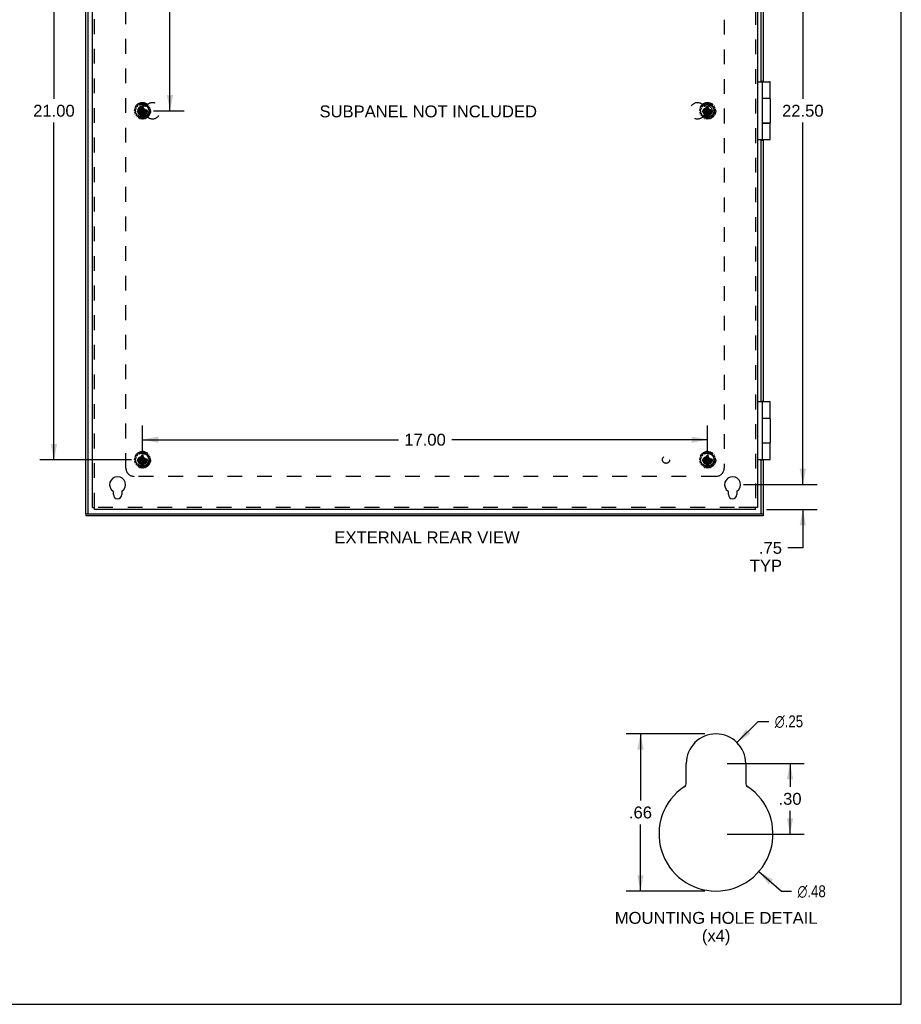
# Model space of a CAD drawing. Header units: inches. Extents: x 0 to 81, y 0 to 52.4.
# Tile 13 of 14: x 54.4 to 81, y 0 to 29.6. Entities that reach past the tile are written whole.
import ezdxf

# ---------------------------------------------------------------- set-up
doc = ezdxf.new("R2010")
doc.units = ezdxf.units.IN
doc.header["$LTSCALE"] = 4.452381
doc.header["$MEASUREMENT"] = 0
doc.linetypes.add('HIDDEN', pattern=[0.2, 0.1, -0.1])
doc.layers.get('0').update_dxf_attribs({"linetype": 'CONTINUOUS'})
for name, color, linetype in [('DEFAULT_2', 8, 'HIDDEN'), ('DIMENSIONS', 7, 'CONTINUOUS'), ('DOOR_ASSEMBLY', 7, 'CONTINUOUS'), ('SUBPANEL', 7, 'CONTINUOUS')]:
    doc.layers.add(name, color=color, linetype=linetype)
doc.styles.get("Standard").update_dxf_attribs({"font": 'arial.ttf'})
doc.styles.add('TEXTSTYLE_1', font='gdt', dxfattribs={"width": 0.8})
doc.dimstyles.new('DIMSTYLE_1', dxfattribs={"dimtxt": 0.357143, "dimasz": 0.47619, "dimexe": 0.09, "dimexo": 0.07, "dimgap": 0.0375, "dimtad": 0, "dimtih": 1, "dimtoh": 1, "dimzin": 4, "dimdsep": 46, "dimtxsty": 'Standard', "dimblk": '_FILLED', "dimblk1": '_FILLED', "dimblk2": '_FILLED', "dimcen": 0.09, "dimadec": 3, "dimazin": 1, "dimtfac": 1, "dimtdec": 3, "dimtofl": 0, "dimtmove": 0, "dimatfit": 3, "dimldrblk": '_FILLED', "dimfxl": 0, "dimtolj": 1, "dimtzin": 4, "dimarcsym": 0})
doc.dimstyles.new('DIMSTYLE_2', dxfattribs={"dimtxt": 0.357143, "dimasz": 0.47619, "dimexe": 0.09, "dimexo": 0.07, "dimgap": 0.09, "dimtad": 0, "dimtih": 1, "dimtoh": 1, "dimlfac": 0.21, "dimzin": 4, "dimdsep": 46, "dimtxsty": 'Standard', "dimblk": '_FILLED', "dimblk1": '_FILLED', "dimblk2": '_FILLED', "dimcen": 0.09, "dimadec": 3, "dimazin": 1, "dimtfac": 1, "dimtdec": 3, "dimtofl": 0, "dimtmove": 0, "dimatfit": 1, "dimldrblk": '_FILLED', "dimfxl": 0, "dimtolj": 1, "dimtzin": 4, "dimarcsym": 0})
doc.dimstyles.new('DIMSTYLE_3', dxfattribs={"dimtxt": 0.357143, "dimasz": 0.47619, "dimexe": 0.09, "dimexo": 0.07, "dimgap": 0.0375, "dimtad": 0, "dimtih": 1, "dimtoh": 1, "dimlfac": 0.21, "dimzin": 4, "dimdsep": 46, "dimtxsty": 'Standard', "dimblk": '_FILLED', "dimblk1": '_FILLED', "dimblk2": '_FILLED', "dimcen": 0.09, "dimadec": 3, "dimazin": 1, "dimtfac": 1, "dimtdec": 3, "dimtofl": 0, "dimtmove": 0, "dimatfit": 3, "dimldrblk": '_FILLED', "dimfxl": 0, "dimtolj": 1, "dimtzin": 4, "dimarcsym": 0})

# ---------------------------------------------------------------- blocks, each defined once
blk = doc.blocks.new('_FILLED')
at = {"color": 0, "linetype": 'ByBlock'}
blk.add_solid([(0, 0), (-1, 0.2), (-1, -0.2)], dxfattribs=at)
blk = doc.blocks.new('*D3')
at = {"layer": 'DIMENSIONS', "color": 2, "linetype": 'Continuous'}
for p, q in [((76.01, 7.875), (76.651, 8.514)), ((76.651, 8.514), (76.969, 8.514))]:
    blk.add_line(p, q, dxfattribs=at)
at = {"layer": 'DIMENSIONS', "color": 2, "linetype": 'Continuous', "xscale": 0.4761904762, "yscale": 0.4761904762, "zscale": 0.4761904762, "rotation": 224.9412113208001}
blk.add_blockref('_FILLED', (76.01, 7.875), dxfattribs=at)
at = {"layer": 'DIMENSIONS', "color": 2, "linetype": 'Continuous', "insert": (77.148, 8.693), "char_height": 0.35714, "width": 1.16923, "attachment_point": 1, "line_spacing_factor": 0.9, "style": 'TEXTSTYLE_1'}
blk.add_mtext('{\\fgdt;n}\\fArial;.25', dxfattribs=at)
blk = doc.blocks.new('*D4')
at = {"layer": 'DIMENSIONS', "color": 2, "linetype": 'Continuous'}
for p, q in [((76.669, 3.994), (77.347, 3.401)), ((77.347, 3.401), (77.651, 3.401))]:
    blk.add_line(p, q, dxfattribs=at)
at = {"layer": 'DIMENSIONS', "color": 2, "linetype": 'Continuous', "xscale": 0.4761904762, "yscale": 0.4761904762, "zscale": 0.4761904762, "rotation": 138.8276360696}
blk.add_blockref('_FILLED', (76.669, 3.994), dxfattribs=at)
at = {"layer": 'DIMENSIONS', "color": 2, "linetype": 'Continuous', "insert": (77.83, 3.58), "char_height": 0.35714, "width": 1.16923, "attachment_point": 1, "line_spacing_factor": 0.9, "style": 'TEXTSTYLE_1'}
blk.add_mtext('{\\fgdt;n}\\fArial;.48', dxfattribs=at)
blk = doc.blocks.new('*D5')
at = {"layer": 'DIMENSIONS', "color": 2, "linetype": 'Continuous'}
for p, q in [((75.045, 8.137), (72.677, 8.137)), ((73.106, 8.137), (73.106, 6.13)), ((73.106, 3.408), (73.106, 5.415)), ((75.045, 3.408), (72.677, 3.408))]:
    blk.add_line(p, q, dxfattribs=at)
at = {"layer": 'DIMENSIONS', "color": 2, "linetype": 'Continuous', "xscale": 0.4761904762, "yscale": 0.4761904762, "zscale": 0.4761904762}
for p, rotation in [((73.106, 8.137), 90), ((73.106, 3.408), 270)]:
    blk.add_blockref('_FILLED', p, dxfattribs=dict(at, rotation=rotation))
at = {"layer": 'DIMENSIONS', "color": 2, "linetype": 'Continuous', "insert": (73.106, 5.951), "char_height": 0.3571, "width": 0.69304, "attachment_point": 2, "line_spacing_factor": 0.9}
blk.add_mtext('.66', dxfattribs=at)
blk = doc.blocks.new('*D7')
at = {"layer": 'DIMENSIONS', "color": 2, "linetype": 'Continuous'}
for p, q in [((76.21, 38.136), (78.419, 38.136)), ((77.99, 38.136), (77.99, 27.243)), ((77.99, 15.636), (77.99, 26.529)), ((76.21, 15.636), (78.419, 15.636))]:
    blk.add_line(p, q, dxfattribs=at)
at = {"layer": 'DIMENSIONS', "color": 2, "linetype": 'Continuous', "xscale": 0.4761904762, "yscale": 0.4761904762, "zscale": 0.4761904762}
for p, rotation in [((77.99, 38.136), 90), ((77.99, 15.636), 270)]:
    blk.add_blockref('_FILLED', p, dxfattribs=dict(at, rotation=rotation))
at = {"layer": 'DIMENSIONS', "color": 2, "linetype": 'Continuous', "insert": (77.99, 27.065), "char_height": 0.3571, "width": 1.24801, "attachment_point": 2, "line_spacing_factor": 0.9}
blk.add_mtext('22.50', dxfattribs=at)
blk = doc.blocks.new('*D11')
at = {"layer": 'DIMENSIONS', "color": 2, "linetype": 'Continuous'}
for p, q in [((77.99, 15.636), (77.99, 16.588)), ((76.21, 15.636), (78.419, 15.636)), ((76.9, 14.886), (78.419, 14.886)), ((77.99, 14.886), (77.99, 13.734)), ((77.99, 13.734), (77.542, 13.734))]:
    blk.add_line(p, q, dxfattribs=at)
at = {"layer": 'DIMENSIONS', "color": 2, "linetype": 'Continuous', "xscale": 0.4761904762, "yscale": 0.4761904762, "zscale": 0.4761904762}
for p, rotation in [((77.99, 15.636), 270), ((77.99, 14.886), 90)]:
    blk.add_blockref('_FILLED', p, dxfattribs=dict(at, rotation=rotation))
at = {"layer": 'DIMENSIONS', "color": 2, "linetype": 'Continuous', "insert": (77.364, 13.913), "char_height": 0.3571, "width": 0.96787, "attachment_point": 3, "line_spacing_factor": 0.9}
blk.add_mtext('.75\\PTYP', dxfattribs=at)
blk = doc.blocks.new('*D12')
at = {"layer": 'DIMENSIONS', "color": 2, "linetype": 'Continuous'}
for p, q in [((75.712, 7.244), (78.034, 7.244)), ((77.605, 7.244), (77.605, 6.54)), ((77.605, 5.123), (77.605, 5.826)), ((75.712, 5.123), (78.034, 5.123))]:
    blk.add_line(p, q, dxfattribs=at)
at = {"layer": 'DIMENSIONS', "color": 2, "linetype": 'Continuous', "xscale": 0.4761904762, "yscale": 0.4761904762, "zscale": 0.4761904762}
for p, rotation in [((77.605, 7.244), 90), ((77.605, 5.123), 270)]:
    blk.add_blockref('_FILLED', p, dxfattribs=dict(at, rotation=rotation))
at = {"layer": 'DIMENSIONS', "color": 2, "linetype": 'Continuous', "insert": (77.605, 6.362), "char_height": 0.3571, "width": 0.69304, "attachment_point": 2, "line_spacing_factor": 0.9}
blk.add_mtext('.30', dxfattribs=at)
blk = doc.blocks.new('*D15')
at = {"layer": 'DIMENSIONS', "color": 2, "linetype": 'Continuous'}
for p, q in [((58.46, 37.386), (59.383, 37.386)), ((58.954, 37.386), (58.954, 32.87)), ((58.954, 26.886), (58.954, 31.62)), ((58.46, 26.886), (59.383, 26.886))]:
    blk.add_line(p, q, dxfattribs=at)
at = {"layer": 'DIMENSIONS', "color": 2, "linetype": 'Continuous', "xscale": 0.4761904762, "yscale": 0.4761904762, "zscale": 0.4761904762}
for p, rotation in [((58.954, 37.386), 90), ((58.954, 26.886), 270)]:
    blk.add_blockref('_FILLED', p, dxfattribs=dict(at, rotation=rotation))
at = {"layer": 'DIMENSIONS', "color": 2, "linetype": 'Continuous', "insert": (58.954, 32.691), "char_height": 0.3571, "width": 1.24801, "attachment_point": 2, "line_spacing_factor": 0.9}
blk.add_mtext('10.50\\PTYP', dxfattribs=at)
blk = doc.blocks.new('*D16')
at = {"layer": 'DIMENSIONS', "color": 2, "linetype": 'Continuous'}
for p, q in [((57.793, 37.386), (55.034, 37.386)), ((55.463, 37.386), (55.463, 27.243)), ((55.463, 16.386), (55.463, 26.529)), ((57.793, 16.386), (55.034, 16.386))]:
    blk.add_line(p, q, dxfattribs=at)
at = {"layer": 'DIMENSIONS', "color": 2, "linetype": 'Continuous', "xscale": 0.4761904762, "yscale": 0.4761904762, "zscale": 0.4761904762}
for p, rotation in [((55.463, 37.386), 90), ((55.463, 16.386), 270)]:
    blk.add_blockref('_FILLED', p, dxfattribs=dict(at, rotation=rotation))
at = {"layer": 'DIMENSIONS', "color": 2, "linetype": 'Continuous', "insert": (55.463, 27.065), "char_height": 0.3571, "width": 1.24801, "attachment_point": 2, "line_spacing_factor": 0.9}
blk.add_mtext('21.00', dxfattribs=at)
blk = doc.blocks.new('*D17')
at = {"layer": 'DIMENSIONS', "color": 2, "linetype": 'Continuous'}
for p, q in [((58.126, 16.605), (58.126, 17.417)), ((75.126, 16.605), (75.126, 17.417)), ((58.126, 16.989), (65.824, 16.989)), ((75.126, 16.989), (67.429, 16.989))]:
    blk.add_line(p, q, dxfattribs=at)
at = {"layer": 'DIMENSIONS', "color": 2, "linetype": 'Continuous', "xscale": 0.4761904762, "yscale": 0.4761904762, "zscale": 0.4761904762, "rotation": 180}
blk.add_blockref('_FILLED', (58.126, 16.989), dxfattribs=at)
at = {"layer": 'DIMENSIONS', "color": 2, "linetype": 'Continuous', "xscale": 0.4761904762, "yscale": 0.4761904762, "zscale": 0.4761904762}
blk.add_blockref('_FILLED', (75.126, 16.989), dxfattribs=at)
at = {"layer": 'DIMENSIONS', "color": 2, "linetype": 'Continuous', "insert": (66.626, 17.167), "char_height": 0.3571, "width": 1.24801, "attachment_point": 2, "line_spacing_factor": 0.9}
blk.add_mtext('17.00', dxfattribs=at)

msp = doc.modelspace()

# ---------------------------------------------------------------- linework, layer by layer
at = {"color": 7, "linetype": 'Continuous'}
for p, q in [((80.952, 0), (80.952, 52.381)), ((56.626, 14.946), (56.686, 14.946)), ((56.686, 14.886), (56.686, 14.946)), ((76.626, 14.946), (76.566, 14.946)), ((76.566, 14.886), (76.566, 14.946)), ((0, 0), (80.952, 0))]:
    msp.add_line(p, q, dxfattribs=at)
at = {"color": 3, "linetype": 'Continuous'}
for p, q in [((56.626, 14.946), (56.626, 38.826)), ((76.626, 38.826), (76.626, 14.946)), ((57.251, 15.339), (57.251, 15.42)), ((57.501, 15.42), (57.501, 15.339)), ((75.751, 15.339), (75.751, 15.42)), ((76.001, 15.42), (76.001, 15.339)), ((76.566, 14.886), (56.686, 14.886)), ((74.486, 6.664), (74.486, 7.244)), ((76.271, 7.244), (76.271, 6.664))]:
    msp.add_line(p, q, dxfattribs=at)
for centre, radius, start, end in [((57.376, 15.636), 0.24, 303.8964, 236.1036), ((75.876, 15.636), 0.24, 303.8964, 236.1036), ((57.231, 15.42), 0.02, 0, 56.1036), ((57.521, 15.42), 0.02, 123.8964, 180), ((75.731, 15.42), 0.02, 0, 56.1036), ((76.021, 15.42), 0.02, 123.8964, 180), ((57.376, 15.339), 0.125, 180, 360), ((75.876, 15.339), 0.125, 180, 360), ((75.378, 7.244), 0.893, 0, 180), ((75.378, 5.123), 1.714, 123.8964, 56.1036), ((74.343, 6.664), 0.143, 303.8964, 360), ((76.414, 6.664), 0.143, 180, 236.1036)]:
    msp.add_arc(centre, radius, start, end, dxfattribs=at)
at = {"layer": 'DEFAULT_2', "color": 8, "linetype": 'HIDDEN'}
for p, q in [((56.686, 14.946), (56.686, 38.826)), ((76.566, 38.826), (76.566, 14.946)), ((57.934, 26.969), (57.911, 26.985)), ((57.933, 27.023), (57.958, 27.011)), ((57.985, 27.04), (57.969, 27.064)), ((57.97, 27.013), (57.984, 27.028)), ((58.005, 27.09), (58.024, 27.068)), ((58.035, 27.066), (58.054, 27.074)), ((58.059, 27.084), (58.056, 27.113)), ((58.108, 26.99), (58.077, 26.936)), ((58.099, 27.122), (58.107, 27.094)), ((58.108, 27.026), (58.108, 27.025)), ((58.108, 26.746), (58.144, 27.026)), ((58.144, 26.746), (58.108, 27.026)), ((58.108, 27.025), (58.108, 26.99)), ((58.108, 26.781), (58.144, 26.99)), ((58.144, 26.781), (58.108, 26.99)), ((58.116, 27.087), (58.136, 27.087)), ((58.144, 27.025), (58.144, 27.026)), ((58.144, 26.99), (58.144, 27.025)), ((58.176, 26.936), (58.144, 26.99)), ((58.146, 27.094), (58.154, 27.122)), ((58.197, 27.113), (58.193, 27.084)), ((58.199, 27.074), (58.217, 27.066)), ((58.229, 27.068), (58.247, 27.09)), ((58.283, 27.064), (58.268, 27.04)), ((58.269, 27.028), (58.282, 27.013)), ((58.294, 27.011), (58.32, 27.023)), ((58.342, 26.985), (58.318, 26.969)), ((74.934, 26.969), (74.911, 26.985)), ((74.933, 27.023), (74.958, 27.011)), ((74.985, 27.04), (74.969, 27.064)), ((74.97, 27.013), (74.984, 27.028)), ((75.005, 27.09), (75.024, 27.068)), ((75.035, 27.066), (75.054, 27.074)), ((75.059, 27.084), (75.056, 27.113)), ((75.108, 26.99), (75.077, 26.936)), ((75.099, 27.122), (75.107, 27.094)), ((75.108, 27.026), (75.108, 27.025)), ((75.108, 26.746), (75.144, 27.026)), ((75.144, 26.746), (75.108, 27.026)), ((75.108, 27.025), (75.108, 26.99)), ((75.108, 26.781), (75.144, 26.99)), ((75.144, 26.781), (75.108, 26.99)), ((75.116, 27.087), (75.136, 27.087)), ((75.144, 27.025), (75.144, 27.026)), ((75.144, 26.99), (75.144, 27.025)), ((75.176, 26.936), (75.144, 26.99)), ((75.146, 27.094), (75.154, 27.122)), ((75.197, 27.113), (75.193, 27.084)), ((75.199, 27.074), (75.217, 27.066)), ((75.229, 27.068), (75.247, 27.09)), ((75.283, 27.064), (75.268, 27.04)), ((75.269, 27.028), (75.282, 27.013)), ((75.294, 27.011), (75.32, 27.023)), ((75.342, 26.985), (75.318, 26.969)), ((57.917, 26.884), (57.889, 26.889)), ((57.893, 26.933), (57.922, 26.932)), ((57.895, 26.834), (57.921, 26.845)), ((57.936, 26.799), (57.908, 26.792)), ((57.927, 26.855), (57.925, 26.875)), ((57.932, 26.939), (57.938, 26.958)), ((57.936, 26.744), (57.956, 26.765)), ((57.957, 26.777), (57.947, 26.794)), ((57.988, 26.729), (57.965, 26.711)), ((57.986, 26.904), (58.267, 26.868)), ((57.986, 26.868), (58.267, 26.904)), ((57.987, 26.904), (57.986, 26.904)), ((57.986, 26.868), (57.987, 26.868)), ((58.022, 26.904), (57.987, 26.904)), ((57.987, 26.868), (58.022, 26.868)), ((58.016, 26.717), (58, 26.729)), ((58.01, 26.679), (58.02, 26.706)), ((58.077, 26.936), (58.022, 26.904)), ((58.022, 26.904), (58.231, 26.868)), ((58.022, 26.868), (58.231, 26.904)), ((58.022, 26.868), (58.077, 26.836)), ((58.064, 26.686), (58.05, 26.661)), ((58.094, 26.687), (58.075, 26.691)), ((58.077, 26.836), (58.176, 26.936)), ((58.077, 26.936), (58.176, 26.836)), ((58.077, 26.836), (58.108, 26.781)), ((58.104, 26.65), (58.102, 26.678)), ((58.108, 26.781), (58.108, 26.747)), ((58.108, 26.747), (58.108, 26.746)), ((58.144, 26.781), (58.176, 26.836)), ((58.144, 26.747), (58.144, 26.781)), ((58.144, 26.746), (58.144, 26.747)), ((58.15, 26.678), (58.148, 26.65)), ((58.178, 26.691), (58.158, 26.687)), ((58.231, 26.904), (58.176, 26.936)), ((58.176, 26.836), (58.231, 26.868)), ((58.202, 26.661), (58.189, 26.686)), ((58.266, 26.904), (58.231, 26.904)), ((58.231, 26.868), (58.266, 26.868)), ((58.233, 26.706), (58.243, 26.679)), ((58.253, 26.729), (58.236, 26.717)), ((58.287, 26.711), (58.265, 26.729)), ((58.267, 26.904), (58.266, 26.904)), ((58.266, 26.868), (58.267, 26.868)), ((58.305, 26.794), (58.295, 26.777)), ((58.297, 26.765), (58.317, 26.744)), ((58.314, 26.958), (58.321, 26.939)), ((58.344, 26.792), (58.316, 26.799)), ((58.327, 26.875), (58.325, 26.855)), ((58.33, 26.932), (58.359, 26.933)), ((58.331, 26.845), (58.358, 26.834)), ((58.364, 26.889), (58.335, 26.884)), ((74.917, 26.884), (74.889, 26.889)), ((74.893, 26.933), (74.922, 26.932)), ((74.895, 26.834), (74.921, 26.845)), ((74.936, 26.799), (74.908, 26.792)), ((74.927, 26.855), (74.925, 26.875)), ((74.932, 26.939), (74.938, 26.958)), ((74.936, 26.744), (74.956, 26.765)), ((74.957, 26.777), (74.947, 26.794)), ((74.988, 26.729), (74.965, 26.711)), ((74.986, 26.868), (75.267, 26.904)), ((74.987, 26.904), (74.986, 26.904)), ((74.986, 26.904), (75.267, 26.868)), ((74.986, 26.868), (74.987, 26.868)), ((75.022, 26.904), (74.987, 26.904)), ((74.987, 26.868), (75.022, 26.868)), ((75.016, 26.717), (75, 26.729)), ((75.01, 26.679), (75.02, 26.706)), ((75.077, 26.936), (75.022, 26.904)), ((75.022, 26.868), (75.231, 26.904)), ((75.022, 26.904), (75.231, 26.868)), ((75.022, 26.868), (75.077, 26.836)), ((75.064, 26.686), (75.05, 26.661)), ((75.094, 26.687), (75.075, 26.691)), ((75.077, 26.836), (75.176, 26.936)), ((75.077, 26.936), (75.176, 26.836)), ((75.077, 26.836), (75.108, 26.781)), ((75.104, 26.65), (75.102, 26.678)), ((75.108, 26.781), (75.108, 26.747)), ((75.108, 26.747), (75.108, 26.746)), ((75.144, 26.781), (75.176, 26.836)), ((75.144, 26.747), (75.144, 26.781)), ((75.144, 26.746), (75.144, 26.747)), ((75.15, 26.678), (75.148, 26.65)), ((75.178, 26.691), (75.158, 26.687)), ((75.231, 26.904), (75.176, 26.936)), ((75.176, 26.836), (75.231, 26.868)), ((75.202, 26.661), (75.189, 26.686)), ((75.266, 26.904), (75.231, 26.904)), ((75.231, 26.868), (75.266, 26.868)), ((75.233, 26.706), (75.243, 26.679)), ((75.253, 26.729), (75.236, 26.717)), ((75.287, 26.711), (75.265, 26.729)), ((75.267, 26.904), (75.266, 26.904)), ((75.266, 26.868), (75.267, 26.868)), ((75.305, 26.794), (75.295, 26.777)), ((75.297, 26.765), (75.317, 26.744)), ((75.314, 26.958), (75.321, 26.939)), ((75.344, 26.792), (75.316, 26.799)), ((75.327, 26.875), (75.325, 26.855)), ((75.33, 26.932), (75.359, 26.933)), ((75.331, 26.845), (75.358, 26.834)), ((75.364, 26.889), (75.335, 26.884)), ((58.059, 16.584), (58.056, 16.613)), ((58.099, 16.622), (58.107, 16.594)), ((58.146, 16.594), (58.154, 16.622)), ((58.197, 16.613), (58.193, 16.584)), ((75.059, 16.584), (75.056, 16.613)), ((75.099, 16.622), (75.107, 16.594)), ((75.146, 16.594), (75.154, 16.622)), ((75.197, 16.613), (75.193, 16.584)), ((57.917, 16.384), (57.889, 16.389)), ((57.893, 16.433), (57.922, 16.432)), ((57.895, 16.334), (57.921, 16.345)), ((57.936, 16.299), (57.908, 16.292)), ((57.934, 16.469), (57.911, 16.485)), ((57.927, 16.355), (57.925, 16.375)), ((57.932, 16.439), (57.938, 16.458)), ((57.933, 16.523), (57.958, 16.511)), ((57.985, 16.54), (57.969, 16.564)), ((57.97, 16.513), (57.984, 16.528)), ((57.986, 16.404), (58.267, 16.368)), ((57.987, 16.404), (57.986, 16.404)), ((57.986, 16.368), (58.267, 16.404)), ((57.986, 16.368), (57.987, 16.368)), ((58.022, 16.404), (57.987, 16.404)), ((57.987, 16.368), (58.022, 16.368)), ((58.005, 16.59), (58.024, 16.568)), ((58.077, 16.436), (58.022, 16.404)), ((58.022, 16.404), (58.231, 16.368)), ((58.022, 16.368), (58.231, 16.404)), ((58.022, 16.368), (58.077, 16.336)), ((58.035, 16.566), (58.054, 16.574)), ((58.108, 16.49), (58.077, 16.436)), ((58.077, 16.436), (58.176, 16.336)), ((58.077, 16.336), (58.176, 16.436)), ((58.077, 16.336), (58.108, 16.281)), ((58.144, 16.246), (58.108, 16.526)), ((58.108, 16.526), (58.108, 16.525)), ((58.108, 16.246), (58.144, 16.526)), ((58.108, 16.525), (58.108, 16.49)), ((58.144, 16.281), (58.108, 16.49)), ((58.108, 16.281), (58.144, 16.49)), ((58.116, 16.587), (58.136, 16.587)), ((58.144, 16.525), (58.144, 16.526)), ((58.144, 16.49), (58.144, 16.525)), ((58.176, 16.436), (58.144, 16.49)), ((58.144, 16.281), (58.176, 16.336)), ((58.231, 16.404), (58.176, 16.436)), ((58.176, 16.336), (58.231, 16.368)), ((58.199, 16.574), (58.217, 16.566)), ((58.229, 16.568), (58.247, 16.59)), ((58.266, 16.404), (58.231, 16.404)), ((58.231, 16.368), (58.266, 16.368)), ((58.267, 16.404), (58.266, 16.404)), ((58.266, 16.368), (58.267, 16.368)), ((58.283, 16.564), (58.268, 16.54)), ((58.269, 16.528), (58.282, 16.513)), ((58.294, 16.511), (58.32, 16.523)), ((58.314, 16.458), (58.321, 16.439)), ((58.344, 16.292), (58.316, 16.299)), ((58.342, 16.485), (58.318, 16.469)), ((58.327, 16.375), (58.325, 16.355)), ((58.33, 16.432), (58.359, 16.433)), ((58.331, 16.345), (58.358, 16.334)), ((58.364, 16.389), (58.335, 16.384)), ((74.917, 16.384), (74.889, 16.389)), ((74.893, 16.433), (74.922, 16.432)), ((74.895, 16.334), (74.921, 16.345)), ((74.936, 16.299), (74.908, 16.292)), ((74.934, 16.469), (74.911, 16.485)), ((74.927, 16.355), (74.925, 16.375)), ((74.932, 16.439), (74.938, 16.458)), ((74.933, 16.523), (74.958, 16.511)), ((74.985, 16.54), (74.969, 16.564)), ((74.97, 16.513), (74.984, 16.528)), ((74.986, 16.368), (75.267, 16.404)), ((74.987, 16.404), (74.986, 16.404)), ((74.986, 16.404), (75.267, 16.368)), ((74.986, 16.368), (74.987, 16.368)), ((75.022, 16.404), (74.987, 16.404)), ((74.987, 16.368), (75.022, 16.368)), ((75.005, 16.59), (75.024, 16.568)), ((75.077, 16.436), (75.022, 16.404)), ((75.022, 16.368), (75.231, 16.404)), ((75.022, 16.404), (75.231, 16.368)), ((75.022, 16.368), (75.077, 16.336)), ((75.035, 16.566), (75.054, 16.574)), ((75.108, 16.49), (75.077, 16.436)), ((75.077, 16.436), (75.176, 16.336)), ((75.077, 16.336), (75.176, 16.436)), ((75.077, 16.336), (75.108, 16.281)), ((75.144, 16.246), (75.108, 16.526)), ((75.108, 16.526), (75.108, 16.525)), ((75.108, 16.246), (75.144, 16.526)), ((75.108, 16.525), (75.108, 16.49)), ((75.144, 16.281), (75.108, 16.49)), ((75.108, 16.281), (75.144, 16.49)), ((75.116, 16.587), (75.136, 16.587)), ((75.144, 16.525), (75.144, 16.526)), ((75.144, 16.49), (75.144, 16.525)), ((75.176, 16.436), (75.144, 16.49)), ((75.144, 16.281), (75.176, 16.336)), ((75.231, 16.404), (75.176, 16.436)), ((75.176, 16.336), (75.231, 16.368)), ((75.199, 16.574), (75.217, 16.566)), ((75.229, 16.568), (75.247, 16.59)), ((75.266, 16.404), (75.231, 16.404)), ((75.231, 16.368), (75.266, 16.368)), ((75.267, 16.404), (75.266, 16.404)), ((75.266, 16.368), (75.267, 16.368)), ((75.283, 16.564), (75.268, 16.54)), ((75.269, 16.528), (75.282, 16.513)), ((75.294, 16.511), (75.32, 16.523)), ((75.314, 16.458), (75.321, 16.439)), ((75.344, 16.292), (75.316, 16.299)), ((75.342, 16.485), (75.318, 16.469)), ((75.327, 16.375), (75.325, 16.355)), ((75.33, 16.432), (75.359, 16.433)), ((75.331, 16.345), (75.358, 16.334)), ((75.364, 16.389), (75.335, 16.384)), ((57.936, 16.244), (57.956, 16.265)), ((57.957, 16.277), (57.947, 16.294)), ((57.988, 16.229), (57.965, 16.211)), ((58.016, 16.217), (58, 16.229)), ((58.01, 16.179), (58.02, 16.206)), ((58.064, 16.186), (58.05, 16.161)), ((58.094, 16.187), (58.075, 16.191)), ((58.104, 16.15), (58.102, 16.178)), ((58.108, 16.281), (58.108, 16.247)), ((58.108, 16.247), (58.108, 16.246)), ((58.144, 16.247), (58.144, 16.281)), ((58.144, 16.246), (58.144, 16.247)), ((58.15, 16.178), (58.148, 16.15)), ((58.178, 16.191), (58.158, 16.187)), ((58.202, 16.161), (58.189, 16.186)), ((58.233, 16.206), (58.243, 16.179)), ((58.253, 16.229), (58.236, 16.217)), ((58.287, 16.211), (58.265, 16.229)), ((58.305, 16.294), (58.295, 16.277)), ((58.297, 16.265), (58.317, 16.244)), ((74.936, 16.244), (74.956, 16.265)), ((74.957, 16.277), (74.947, 16.294)), ((74.988, 16.229), (74.965, 16.211)), ((75.016, 16.217), (75, 16.229)), ((75.01, 16.179), (75.02, 16.206)), ((75.064, 16.186), (75.05, 16.161)), ((75.094, 16.187), (75.075, 16.191)), ((75.104, 16.15), (75.102, 16.178)), ((75.108, 16.281), (75.108, 16.247)), ((75.108, 16.247), (75.108, 16.246)), ((75.144, 16.247), (75.144, 16.281)), ((75.144, 16.246), (75.144, 16.247)), ((75.15, 16.178), (75.148, 16.15)), ((75.178, 16.191), (75.158, 16.187)), ((75.202, 16.161), (75.189, 16.186)), ((75.233, 16.206), (75.243, 16.179)), ((75.253, 16.229), (75.236, 16.217)), ((75.287, 16.211), (75.265, 16.229)), ((75.305, 16.294), (75.295, 16.277)), ((75.297, 16.265), (75.317, 16.244)), ((75.939, 14.946), (56.686, 14.946)), ((76.514, 14.946), (75.939, 14.946)), ((76.566, 14.946), (76.514, 14.946))]:
    msp.add_line(p, q, dxfattribs=at)
for points in [[(58.144, 27.026), (58.138, 27.026), (58.132, 27.026), (58.126, 27.026), (58.12, 27.026), (58.114, 27.026), (58.108, 27.026)], [(75.144, 27.026), (75.138, 27.026), (75.132, 27.026), (75.126, 27.026), (75.12, 27.026), (75.114, 27.026), (75.108, 27.026)], [(57.986, 26.904), (57.986, 26.901), (57.986, 26.898), (57.986, 26.895), (57.986, 26.892), (57.986, 26.889), (57.986, 26.886)], [(57.986, 26.886), (57.986, 26.883), (57.986, 26.88), (57.986, 26.877), (57.986, 26.874), (57.986, 26.871), (57.986, 26.868)], [(58.108, 26.746), (58.114, 26.746), (58.12, 26.746), (58.126, 26.745), (58.132, 26.746), (58.138, 26.746), (58.144, 26.746)], [(58.267, 26.886), (58.267, 26.889), (58.267, 26.892), (58.267, 26.895), (58.267, 26.898), (58.267, 26.901), (58.267, 26.904)], [(58.267, 26.868), (58.267, 26.871), (58.267, 26.874), (58.267, 26.877), (58.267, 26.88), (58.267, 26.883), (58.267, 26.886)], [(74.986, 26.904), (74.986, 26.901), (74.986, 26.898), (74.986, 26.895), (74.986, 26.892), (74.986, 26.889), (74.986, 26.886)], [(74.986, 26.886), (74.986, 26.883), (74.986, 26.88), (74.986, 26.877), (74.986, 26.874), (74.986, 26.871), (74.986, 26.868)], [(75.108, 26.746), (75.114, 26.746), (75.12, 26.746), (75.126, 26.745), (75.132, 26.746), (75.138, 26.746), (75.144, 26.746)], [(75.267, 26.886), (75.267, 26.889), (75.267, 26.892), (75.267, 26.895), (75.267, 26.898), (75.267, 26.901), (75.267, 26.904)], [(75.267, 26.868), (75.267, 26.871), (75.267, 26.874), (75.267, 26.877), (75.267, 26.88), (75.267, 26.883), (75.267, 26.886)], [(57.986, 16.404), (57.986, 16.401), (57.986, 16.398), (57.986, 16.395), (57.986, 16.392), (57.986, 16.389), (57.986, 16.386)], [(57.986, 16.386), (57.986, 16.383), (57.986, 16.38), (57.986, 16.377), (57.986, 16.374), (57.986, 16.371), (57.986, 16.368)], [(58.144, 16.526), (58.138, 16.526), (58.132, 16.526), (58.126, 16.526), (58.12, 16.526), (58.114, 16.526), (58.108, 16.526)], [(58.267, 16.386), (58.267, 16.389), (58.267, 16.392), (58.267, 16.395), (58.267, 16.398), (58.267, 16.401), (58.267, 16.404)], [(58.267, 16.368), (58.267, 16.371), (58.267, 16.374), (58.267, 16.377), (58.267, 16.38), (58.267, 16.383), (58.267, 16.386)], [(74.986, 16.404), (74.986, 16.401), (74.986, 16.398), (74.986, 16.395), (74.986, 16.392), (74.986, 16.389), (74.986, 16.386)], [(74.986, 16.386), (74.986, 16.383), (74.986, 16.38), (74.986, 16.377), (74.986, 16.374), (74.986, 16.371), (74.986, 16.368)], [(75.144, 16.526), (75.138, 16.526), (75.132, 16.526), (75.126, 16.526), (75.12, 16.526), (75.114, 16.526), (75.108, 16.526)], [(75.267, 16.386), (75.267, 16.389), (75.267, 16.392), (75.267, 16.395), (75.267, 16.398), (75.267, 16.401), (75.267, 16.404)], [(75.267, 16.368), (75.267, 16.371), (75.267, 16.374), (75.267, 16.377), (75.267, 16.38), (75.267, 16.383), (75.267, 16.386)], [(58.108, 16.246), (58.114, 16.246), (58.12, 16.246), (58.126, 16.245), (58.132, 16.246), (58.138, 16.246), (58.144, 16.246)], [(75.108, 16.246), (75.114, 16.246), (75.12, 16.246), (75.126, 16.245), (75.132, 16.246), (75.138, 16.246), (75.144, 16.246)]]:
    msp.add_lwpolyline(points, dxfattribs=at)
for centre, radius in [((58.126, 26.886), 0.246), ((58.126, 26.886), 0.201), ((58.126, 26.886), 0.188), ((58.126, 26.886), 0.143), ((58.126, 26.886), 0.128), ((58.126, 26.886), 0.125), ((58.126, 26.886), 0.124), ((58.126, 26.886), 0.114), ((58.126, 26.886), 0.102), ((58.126, 26.886), 0.1), ((75.126, 26.886), 0.246), ((75.126, 26.886), 0.201), ((75.126, 26.886), 0.188), ((75.126, 26.886), 0.143), ((75.126, 26.886), 0.128), ((75.126, 26.886), 0.125), ((75.126, 26.886), 0.124), ((75.126, 26.886), 0.114), ((75.126, 26.886), 0.102), ((75.126, 26.886), 0.1), ((58.126, 16.386), 0.246), ((75.126, 16.386), 0.246), ((58.126, 16.386), 0.201), ((58.126, 16.386), 0.188), ((58.126, 16.386), 0.143), ((58.126, 16.386), 0.128), ((58.126, 16.386), 0.125), ((58.126, 16.386), 0.124), ((58.126, 16.386), 0.114), ((58.126, 16.386), 0.102), ((58.126, 16.386), 0.1), ((75.126, 16.386), 0.201), ((75.126, 16.386), 0.188), ((75.126, 16.386), 0.143), ((75.126, 16.386), 0.128), ((75.126, 16.386), 0.125), ((75.126, 16.386), 0.124), ((75.126, 16.386), 0.114), ((75.126, 16.386), 0.102), ((75.126, 16.386), 0.1)]:
    msp.add_circle(centre, radius, dxfattribs=at)
for centre, start, end in [((57.916, 26.993), 152.9326, 235.8493), ((57.928, 27.014), 64.1507, 147.0674), ((57.929, 26.961), 342, 55.8493), ((57.963, 27.02), 244.1507, 318), ((57.978, 27.07), 128.9326, 211.8493), ((57.976, 27.035), 318, 31.8493), ((57.998, 27.084), 40.1507, 123.0674), ((58.031, 27.075), 220.1507, 294), ((58.05, 27.083), 294, 7.8493), ((58.065, 27.114), 104.9326, 187.8493), ((58.089, 27.119), 16.1507, 99.0674), ((58.116, 27.097), 196.1507, 270), ((58.136, 27.097), 270, 343.8493), ((58.163, 27.119), 80.9326, 163.8493), ((58.187, 27.114), 352.1507, 75.0674), ((58.203, 27.083), 172.1507, 246), ((58.221, 27.075), 246, 319.8493), ((58.255, 27.084), 56.9326, 139.8493), ((58.276, 27.035), 148.1507, 222), ((58.275, 27.07), 328.1507, 51.0674), ((58.29, 27.02), 222, 295.8493), ((58.324, 26.961), 124.1507, 198), ((58.324, 27.014), 32.9326, 115.8493), ((58.336, 26.993), 304.1507, 27.0674), ((74.916, 26.993), 152.9326, 235.8493), ((74.928, 27.014), 64.1507, 147.0674), ((74.929, 26.961), 342, 55.8493), ((74.963, 27.02), 244.1507, 318), ((74.978, 27.07), 128.9326, 211.8493), ((74.976, 27.035), 318, 31.8493), ((74.998, 27.084), 40.1507, 123.0674), ((75.031, 27.075), 220.1507, 294), ((75.05, 27.083), 294, 7.8493), ((75.065, 27.114), 104.9326, 187.8493), ((75.089, 27.119), 16.1507, 99.0674), ((75.116, 27.097), 196.1507, 270), ((75.136, 27.097), 270, 343.8493), ((75.163, 27.119), 80.9326, 163.8493), ((75.187, 27.114), 352.1507, 75.0674), ((75.203, 27.083), 172.1507, 246), ((75.221, 27.075), 246, 319.8493), ((75.255, 27.084), 56.9326, 139.8493), ((75.276, 27.035), 148.1507, 222), ((75.275, 27.07), 328.1507, 51.0674), ((75.29, 27.02), 222, 295.8493), ((75.324, 26.961), 124.1507, 198), ((75.324, 27.014), 32.9326, 115.8493), ((75.336, 26.993), 304.1507, 27.0674), ((57.891, 26.899), 176.9326, 259.8493), ((57.893, 26.923), 88.1507, 171.0674), ((57.898, 26.825), 112.1507, 195.0674), ((57.906, 26.802), 200.9326, 283.8493), ((57.915, 26.874), 6, 79.8493), ((57.917, 26.854), 292.1507, 6), ((57.923, 26.942), 268.1507, 342), ((57.943, 26.737), 136.1507, 219.0674), ((57.939, 26.789), 30, 103.8493), ((57.959, 26.719), 224.9326, 307.8493), ((57.949, 26.772), 316.1507, 30), ((57.994, 26.721), 54, 127.8493), ((58.019, 26.676), 160.1507, 243.0674), ((58.01, 26.709), 340.1507, 54), ((58.073, 26.682), 78, 151.8493), ((58.092, 26.678), 4.1507, 78), ((58.16, 26.678), 102, 175.8493), ((58.18, 26.682), 28.1507, 102), ((58.242, 26.709), 126, 199.8493), ((58.233, 26.676), 296.9326, 19.8493), ((58.258, 26.721), 52.1507, 126), ((58.293, 26.719), 232.1507, 315.0674), ((58.304, 26.772), 150, 223.8493), ((58.314, 26.789), 76.1507, 150), ((58.31, 26.737), 320.9326, 43.8493), ((58.33, 26.942), 198, 271.8493), ((58.335, 26.854), 174, 247.8493), ((58.337, 26.874), 100.1507, 174), ((58.347, 26.802), 256.1507, 339.0674), ((58.354, 26.825), 344.9326, 67.8493), ((58.359, 26.923), 8.9326, 91.8493), ((58.362, 26.899), 280.1507, 3.0674), ((74.891, 26.899), 176.9326, 259.8493), ((74.893, 26.923), 88.1507, 171.0674), ((74.898, 26.825), 112.1507, 195.0674), ((74.906, 26.802), 200.9326, 283.8493), ((74.915, 26.874), 6, 79.8493), ((74.917, 26.854), 292.1507, 6), ((74.923, 26.942), 268.1507, 342), ((74.943, 26.737), 136.1507, 219.0674), ((74.939, 26.789), 30, 103.8493), ((74.959, 26.719), 224.9326, 307.8493), ((74.949, 26.772), 316.1507, 30), ((74.994, 26.721), 54, 127.8493), ((75.019, 26.676), 160.1507, 243.0674), ((75.01, 26.709), 340.1507, 54), ((75.073, 26.682), 78, 151.8493), ((75.092, 26.678), 4.1507, 78), ((75.16, 26.678), 102, 175.8493), ((75.18, 26.682), 28.1507, 102), ((75.242, 26.709), 126, 199.8493), ((75.233, 26.676), 296.9326, 19.8493), ((75.258, 26.721), 52.1507, 126), ((75.293, 26.719), 232.1507, 315.0674), ((75.304, 26.772), 150, 223.8493), ((75.314, 26.789), 76.1507, 150), ((75.31, 26.737), 320.9326, 43.8493), ((75.33, 26.942), 198, 271.8493), ((75.335, 26.854), 174, 247.8493), ((75.337, 26.874), 100.1507, 174), ((75.347, 26.802), 256.1507, 339.0674), ((75.354, 26.825), 344.9326, 67.8493), ((75.359, 26.923), 8.9326, 91.8493), ((75.362, 26.899), 280.1507, 3.0674), ((58.041, 26.666), 248.9326, 331.8493), ((58.114, 26.65), 184.1507, 267.0674), ((58.138, 26.65), 272.9326, 355.8493), ((58.211, 26.666), 208.1507, 291.0674), ((75.041, 26.666), 248.9326, 331.8493), ((75.114, 26.65), 184.1507, 267.0674), ((75.138, 26.65), 272.9326, 355.8493), ((75.211, 26.666), 208.1507, 291.0674), ((57.998, 16.584), 40.1507, 123.0674), ((58.065, 16.614), 104.9326, 187.8493), ((58.089, 16.619), 16.1507, 99.0674), ((58.116, 16.597), 196.1507, 270), ((58.136, 16.597), 270, 343.8493), ((58.163, 16.619), 80.9326, 163.8493), ((58.187, 16.614), 352.1507, 75.0674), ((58.255, 16.584), 56.9326, 139.8493), ((74.998, 16.584), 40.1507, 123.0674), ((75.065, 16.614), 104.9326, 187.8493), ((75.089, 16.619), 16.1507, 99.0674), ((75.116, 16.597), 196.1507, 270), ((75.136, 16.597), 270, 343.8493), ((75.163, 16.619), 80.9326, 163.8493), ((75.187, 16.614), 352.1507, 75.0674), ((75.255, 16.584), 56.9326, 139.8493), ((57.891, 16.399), 176.9326, 259.8493), ((57.893, 16.423), 88.1507, 171.0674), ((57.898, 16.325), 112.1507, 195.0674), ((57.906, 16.302), 200.9326, 283.8493), ((57.916, 16.493), 152.9326, 235.8493), ((57.915, 16.374), 6, 79.8493), ((57.928, 16.514), 64.1507, 147.0674), ((57.917, 16.354), 292.1507, 6), ((57.923, 16.442), 268.1507, 342), ((57.929, 16.461), 342, 55.8493), ((57.939, 16.289), 30, 103.8493), ((57.963, 16.52), 244.1507, 318), ((57.978, 16.57), 128.9326, 211.8493), ((57.976, 16.535), 318, 31.8493), ((58.031, 16.575), 220.1507, 294), ((58.05, 16.583), 294, 7.8493), ((58.203, 16.583), 172.1507, 246), ((58.221, 16.575), 246, 319.8493), ((58.276, 16.535), 148.1507, 222), ((58.275, 16.57), 328.1507, 51.0674), ((58.29, 16.52), 222, 295.8493), ((58.314, 16.289), 76.1507, 150), ((58.324, 16.461), 124.1507, 198), ((58.324, 16.514), 32.9326, 115.8493), ((58.33, 16.442), 198, 271.8493), ((58.335, 16.354), 174, 247.8493), ((58.337, 16.374), 100.1507, 174), ((58.336, 16.493), 304.1507, 27.0674), ((58.347, 16.302), 256.1507, 339.0674), ((58.354, 16.325), 344.9326, 67.8493), ((58.359, 16.423), 8.9326, 91.8493), ((58.362, 16.399), 280.1507, 3.0674), ((74.891, 16.399), 176.9326, 259.8493), ((74.893, 16.423), 88.1507, 171.0674), ((74.898, 16.325), 112.1507, 195.0674), ((74.906, 16.302), 200.9326, 283.8493), ((74.916, 16.493), 152.9326, 235.8493), ((74.915, 16.374), 6, 79.8493), ((74.928, 16.514), 64.1507, 147.0674), ((74.917, 16.354), 292.1507, 6), ((74.923, 16.442), 268.1507, 342), ((74.929, 16.461), 342, 55.8493), ((74.939, 16.289), 30, 103.8493), ((74.963, 16.52), 244.1507, 318), ((74.978, 16.57), 128.9326, 211.8493), ((74.976, 16.535), 318, 31.8493), ((75.031, 16.575), 220.1507, 294), ((75.05, 16.583), 294, 7.8493), ((75.203, 16.583), 172.1507, 246), ((75.221, 16.575), 246, 319.8493), ((75.276, 16.535), 148.1507, 222), ((75.275, 16.57), 328.1507, 51.0674), ((75.29, 16.52), 222, 295.8493), ((75.314, 16.289), 76.1507, 150), ((75.324, 16.461), 124.1507, 198), ((75.324, 16.514), 32.9326, 115.8493), ((75.33, 16.442), 198, 271.8493), ((75.335, 16.354), 174, 247.8493), ((75.337, 16.374), 100.1507, 174), ((75.336, 16.493), 304.1507, 27.0674), ((75.347, 16.302), 256.1507, 339.0674), ((75.354, 16.325), 344.9326, 67.8493), ((75.359, 16.423), 8.9326, 91.8493), ((75.362, 16.399), 280.1507, 3.0674), ((57.943, 16.237), 136.1507, 219.0674), ((57.959, 16.219), 224.9326, 307.8493), ((57.949, 16.272), 316.1507, 30), ((57.994, 16.221), 54, 127.8493), ((58.019, 16.176), 160.1507, 243.0674), ((58.01, 16.209), 340.1507, 54), ((58.041, 16.166), 248.9326, 331.8493), ((58.073, 16.182), 78, 151.8493), ((58.092, 16.178), 4.1507, 78), ((58.114, 16.15), 184.1507, 267.0674), ((58.138, 16.15), 272.9326, 355.8493), ((58.16, 16.178), 102, 175.8493), ((58.18, 16.182), 28.1507, 102), ((58.211, 16.166), 208.1507, 291.0674), ((58.242, 16.209), 126, 199.8493), ((58.233, 16.176), 296.9326, 19.8493), ((58.258, 16.221), 52.1507, 126), ((58.293, 16.219), 232.1507, 315.0674), ((58.304, 16.272), 150, 223.8493), ((58.31, 16.237), 320.9326, 43.8493), ((74.943, 16.237), 136.1507, 219.0674), ((74.959, 16.219), 224.9326, 307.8493), ((74.949, 16.272), 316.1507, 30), ((74.994, 16.221), 54, 127.8493), ((75.019, 16.176), 160.1507, 243.0674), ((75.01, 16.209), 340.1507, 54), ((75.041, 16.166), 248.9326, 331.8493), ((75.073, 16.182), 78, 151.8493), ((75.092, 16.178), 4.1507, 78), ((75.114, 16.15), 184.1507, 267.0674), ((75.138, 16.15), 272.9326, 355.8493), ((75.16, 16.178), 102, 175.8493), ((75.18, 16.182), 28.1507, 102), ((75.211, 16.166), 208.1507, 291.0674), ((75.242, 16.209), 126, 199.8493), ((75.233, 16.176), 296.9326, 19.8493), ((75.258, 16.221), 52.1507, 126), ((75.293, 16.219), 232.1507, 315.0674), ((75.304, 16.272), 150, 223.8493), ((75.31, 16.237), 320.9326, 43.8493)]:
    msp.add_arc(centre, 0.01, start, end, dxfattribs=at)
at = {"layer": 'DOOR_ASSEMBLY', "color": 3, "linetype": 'Continuous'}
for p, q in [((56.421, 14.758), (56.421, 39.013)), ((76.796, 35.636), (76.796, 27.761)), ((76.796, 26.011), (76.796, 18.136)), ((76.796, 16.386), (76.796, 14.758)), ((76.796, 14.698), (56.421, 14.698))]:
    msp.add_line(p, q, dxfattribs=at)
at = {"layer": 'DOOR_ASSEMBLY', "color": 7, "linetype": 'Continuous'}
for p, q in [((56.481, 39.013), (56.481, 14.758)), ((76.736, 27.761), (76.736, 35.636)), ((76.626, 27.761), (76.99, 27.761)), ((76.736, 27.776), (76.796, 27.776)), ((76.771, 27.741), (76.771, 26.031)), ((77.01, 27.281), (77.01, 27.741)), ((76.778, 27.261), (76.99, 27.261)), ((76.934, 27.256), (76.934, 27.261)), ((76.941, 27.261), (76.941, 27.256)), ((76.994, 27.256), (76.791, 27.256)), ((77.014, 26.536), (77.014, 27.236)), ((76.99, 26.511), (76.778, 26.511)), ((76.778, 26.511), (76.778, 26.511)), ((76.791, 26.516), (76.994, 26.516)), ((76.934, 26.511), (76.934, 26.516)), ((76.941, 26.516), (76.941, 26.511)), ((77.01, 26.031), (77.01, 26.491)), ((76.99, 26.011), (76.626, 26.011)), ((76.736, 18.136), (76.736, 26.011)), ((76.796, 25.996), (76.736, 25.996)), ((76.626, 18.136), (76.99, 18.136)), ((76.736, 18.151), (76.796, 18.151)), ((76.771, 18.116), (76.771, 16.406)), ((77.01, 17.656), (77.01, 18.116)), ((76.778, 17.636), (76.99, 17.636)), ((76.994, 17.631), (76.791, 17.631)), ((76.934, 17.631), (76.934, 17.636)), ((76.941, 17.636), (76.941, 17.631)), ((77.014, 16.911), (77.014, 17.611)), ((76.791, 16.891), (76.994, 16.891)), ((76.934, 16.886), (76.934, 16.891)), ((76.941, 16.891), (76.941, 16.886)), ((76.99, 16.886), (76.778, 16.886)), ((76.778, 16.886), (76.778, 16.886)), ((77.01, 16.406), (77.01, 16.866)), ((76.99, 16.386), (76.626, 16.386)), ((76.736, 14.758), (76.736, 16.386)), ((76.796, 16.371), (76.736, 16.371)), ((56.421, 14.758), (76.796, 14.758)), ((56.421, 14.758), (56.421, 14.698)), ((76.796, 14.758), (76.796, 14.698))]:
    msp.add_line(p, q, dxfattribs=at)
for centre, start, end in [((76.751, 27.741), 0, 90), ((76.99, 27.741), 0, 90), ((76.791, 27.276), 180.0002, 270), ((76.99, 27.281), 270, 360), ((76.994, 27.236), 0, 90), ((76.791, 26.496), 90, 180), ((76.99, 26.491), 0, 90), ((76.994, 26.536), 270, 360), ((76.751, 26.031), 270, 360), ((76.99, 26.031), 270, 360), ((76.751, 18.116), 0, 90), ((76.99, 18.116), 0, 90), ((76.791, 17.651), 180.0002, 270), ((76.99, 17.656), 270, 360), ((76.994, 17.611), 0, 90), ((76.791, 16.871), 90, 180), ((76.994, 16.911), 270, 360), ((76.99, 16.866), 0, 90), ((76.751, 16.406), 270, 360), ((76.99, 16.406), 270, 360)]:
    msp.add_arc(centre, 0.02, start, end, dxfattribs=at)
at = {"layer": 'SUBPANEL', "color": 8, "linetype": 'HIDDEN'}
for p, q in [((57.626, 16.136), (57.626, 37.636)), ((75.626, 37.636), (75.626, 16.136)), ((58.214, 27.026), (58.126, 27.026)), ((75.126, 27.026), (75.038, 27.026)), ((58.126, 26.745), (58.214, 26.745)), ((75.038, 26.745), (75.126, 26.745)), ((75.376, 15.886), (57.876, 15.886))]:
    msp.add_line(p, q, dxfattribs=at)
for centre, radius in [((58.126, 16.386), 0.141), ((73.876, 16.386), 0.109), ((75.126, 16.386), 0.141)]:
    msp.add_circle(centre, radius, dxfattribs=at)
for centre, radius, start, end in [((58.126, 26.886), 0.141, 90, 270), ((58.214, 27.056), 0.03, 270, 321.1828), ((58.426, 26.886), 0.242, 218.8172, 141.1828), ((74.826, 26.886), 0.242, 38.8172, 321.1828), ((75.038, 27.056), 0.03, 218.8172, 270), ((75.126, 26.886), 0.141, 270, 90), ((58.214, 26.715), 0.03, 38.8172, 90), ((75.038, 26.715), 0.03, 90, 141.1828), ((57.876, 16.136), 0.25, 180, 270), ((75.376, 16.136), 0.25, 270, 360)]:
    msp.add_arc(centre, radius, start, end, dxfattribs=at)

# ---------------------------------------------------------------- texts
at = {"layer": 'DIMENSIONS', "color": 2, "linetype": 'Continuous', "char_height": 0.35714, "attachment_point": 2, "line_spacing_factor": 0.9}
for s, insert, width in [('SUBPANEL NOT INCLUDED', (66.723, 27.045), 6.5308), ('EXTERNAL REAR VIEW', (66.686, 14.229), 5.56028), ('MOUNTING HOLE DETAIL\\P(x4)', (75.383, 2.779), 6.08736)]:
    msp.add_mtext(s, dxfattribs=dict(at, insert=insert, width=width))

# ---------------------------------------------------------------- dimensions: what is measured, and where the dimension line sits
at = {"layer": 'DIMENSIONS', "color": 2, "linetype": 'Continuous'}
for base, p1, p2, angle, dimstyle, picture, middle in [((77.99, 15.636), (76.14, 38.136), (76.14, 15.636), 270, 'DIMSTYLE_1', '*D7', (77.985, 26.884)), ((55.463, 37.386), (57.863, 16.386), (57.863, 37.386), 90, 'DIMSTYLE_1', '*D16', (55.458, 26.884)), ((73.106, 3.408), (75.115, 8.137), (75.115, 3.408), 270, 'DIMSTYLE_3', '*D5', (73.116, 5.771)), ((77.605, 5.123), (75.642, 7.244), (75.642, 5.123), 270, 'DIMSTYLE_3', '*D12', (77.616, 6.181))]:
    dim = msp.add_linear_dim(base=base, p1=p1, p2=p2, angle=angle, dimstyle=dimstyle, dxfattribs=at)
    dim.commit()
    dim.dimension.update_dxf_attribs({"geometry": picture, "text_midpoint": middle, "dimtype": 160})
for base, p1, p2, angle, picture, middle in [((58.954, 26.886), (58.39, 37.386), (58.39, 26.886), 270, '*D15', (58.954, 32.245)), ((77.99, 15.636), (76.83, 14.886), (76.14, 15.636), 90, '*D11', (76.88, 13.467))]:
    dim = msp.add_linear_dim(base=base, p1=p1, p2=p2, angle=angle, text='<>\\PTYP', dimstyle='DIMSTYLE_1', dxfattribs=at)
    dim.commit()
    dim.dimension.update_dxf_attribs({"geometry": picture, "text_midpoint": middle, "dimtype": 160})
dim = msp.add_linear_dim(base=(75.126, 16.989), p1=(58.126, 17.487), p2=(75.126, 17.487), dimstyle='DIMSTYLE_1', dxfattribs=at)
dim.commit()
dim.dimension.update_dxf_attribs({"geometry": '*D17', "text_midpoint": (66.641, 16.987), "dimtype": 160})
for p1, p2, picture, middle in [((76.01, 7.875), (74.747, 6.613), '*D3', (77.732, 8.514)), ((76.669, 3.994), (74.088, 6.251), '*D4', (78.415, 3.401))]:
    dim = msp.add_diameter_dim_2p(p1=p1, p2=p2, text='%%c<>', dimstyle='DIMSTYLE_2', override={"dimpost": '<>'}, dxfattribs=at)
    dim.commit()
    dim.dimension.update_dxf_attribs({"geometry": picture, "text_midpoint": middle, "dimtype": 163})

doc.saveas('drawing.dxf')
